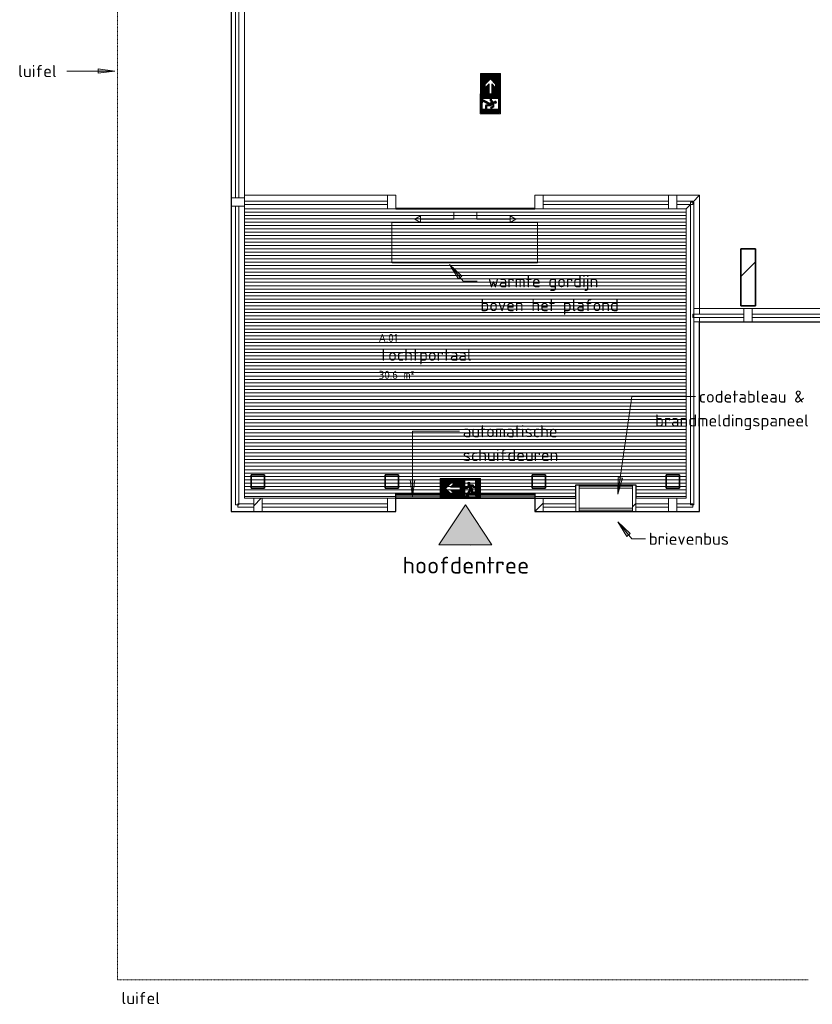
# Model space of a CAD drawing. Header units: millimetres. Extents: x 2016 to 102618, y -16590 to 68005.
# Tile 121 of 256: x 44615 to 56460, y -16590 to -1875. Entities that reach past the tile are written whole.
import ezdxf

# ---------------------------------------------------------------- set-up
doc = ezdxf.new("R2010")
doc.units = ezdxf.units.MM
doc.linetypes.add('dash 2_2', pattern=[4, 2, -2])
doc.linetypes.add('dash 6_3', pattern=[9, 6, -3])
for name, color, linetype, lineweight in [('A-ANNO-NOTE', 131, 'Continuous', 5), ('A-AREA-IDEN', 2, 'Continuous', 9), ('A-DETL', 90, 'Continuous', 18), ('A-DETL-GENF', 92, 'Continuous', 13), ('A-DOOR', 31, 'Continuous', 13), ('A-GENM', 13, 'Continuous', 13), ('A-GLAZ-CURT', 52, 'Continuous', 9), ('A-GLAZ-CWMG', 51, 'Continuous', 13), ('G-ANNO-TEXT', 231, 'Continuous', 9), ('N-PV-OG-BEBOUWING_MAATSCHAPPELIJK-G', 6, 'Continuous', 25), ('S-COLS', 52, 'Continuous', 13)]:
    doc.layers.add(name, color=color, linetype=linetype, lineweight=lineweight)
doc.styles.add('ISOCPEUR_2', font='isocpeur.ttf', dxfattribs={"height": 180})
doc.styles.add('ISOCPEUR_4', font='isocpeur.ttf', dxfattribs={"height": 120})
doc.styles.add('ISOCPEUR_5', font='isocpeur.ttf', dxfattribs={"height": 250})

# ---------------------------------------------------------------- blocks, each defined once
blk = doc.blocks.new('28_VCS_SF_houten kolom - houten kolom 200X200-4050687-00 Begane grond')
at = {"layer": 'S-COLS', "lineweight": 35}
for p, q in [((100, 100), (-100, 100)), ((-100, 100), (-100, -100)), ((100, -100), (100, 100)), ((-100, -100), (100, -100))]:
    blk.add_line(p, q, dxfattribs=at)
blk = doc.blocks.new('System Panel - 31_VCS_CP_gevel_glas-1642975-00 Begane grond')
at = {"layer": 'A-GLAZ-CURT'}
for p, q in [((937.5, 36.5), (-937.5, 36.5)), ((-937.5, 36.5), (-937.5, -13.5)), ((937.5, -13.5), (937.5, 36.5)), ((-937.5, -13.5), (937.5, -13.5))]:
    blk.add_line(p, q, dxfattribs=at)
blk = doc.blocks.new('Rectangular Mullion - 30_VCS_CWM_hout_200mm SIERWERK GEVEL-3742341-00 Begane grond')
at = {"layer": 'A-GLAZ-CWMG'}
for p, q in [((57562.5, -6190), (59437.5, -6190)), ((57562.5, -6390), (59437.5, -6390))]:
    blk.add_line(p, q, dxfattribs=at)
blk = doc.blocks.new('System Panel - 31_VCS_CP_gevel_glas-1817587-00 Begane grond')
at = {"layer": 'A-GLAZ-CURT'}
for p, q in [((381.25, 36.5), (-381.25, 36.5)), ((-381.25, 36.5), (-381.25, -13.5)), ((381.25, -13.5), (381.25, 36.5)), ((-381.25, -13.5), (381.25, -13.5))]:
    blk.add_line(p, q, dxfattribs=at)
blk = doc.blocks.new('Rectangular Mullion - 30_VCS_CWM_hout_200mm SIERWERK GEVEL-3742343-00 Begane grond')
at = {"layer": 'A-GLAZ-CWMG'}
for p, q in [((54688.5, -6190), (55437.5, -6190)), ((54688.5, -6390), (55437.5, -6390))]:
    blk.add_line(p, q, dxfattribs=at)
blk = doc.blocks.new('Rectangular Mullion - 30_VCS_CWM_hout_200mm SIERWERK GEVEL-V12-00 Begane grond')
at = {"layer": 'A-GLAZ-CWMG'}
for p, q in [((-62.5, 100), (62.5, 100)), ((-62.5, -100), (-62.5, 100)), ((62.5, 100), (62.5, -100)), ((62.5, -100), (-62.5, -100))]:
    blk.add_line(p, q, dxfattribs=at)
blk = doc.blocks.new('System Panel - 31_VCS_CP_gevel_glas-1721446-00 Begane grond')
at = {"layer": 'A-GLAZ-CURT'}
for p, q in [((2262.75, 13.5), (-2262.75, 13.5)), ((-2262.75, 13.5), (-2262.75, -36.5)), ((2262.75, -36.5), (2262.75, 13.5)), ((-2262.75, -36.5), (2262.75, -36.5))]:
    blk.add_line(p, q, dxfattribs=at)
blk = doc.blocks.new('Rectangular Mullion - 30_VCS_CWM_hout_200mm SIERWERK GEVEL-4193190-00 Begane grond')
at = {"layer": 'A-GLAZ-CWMG'}
for p, q in [((54775, -4499.5), (54675, -4599.5)), ((54775, -6276.5), (54775, -4499.5)), ((54638.5, -4636), (54575, -4699.5)), ((54575, -9025), (54575, -4699.5)), ((54775, -9225), (54775, -6326.5))]:
    blk.add_line(p, q, dxfattribs=at)
blk = doc.blocks.new('System Panel - 31_VCS_CP_gevel_glas-4226245-00 Begane grond')
at = {"layer": 'A-GLAZ-CURT'}
for p, q in [((118.75, 36.5), (-118.75, 36.5)), ((-118.75, 36.5), (-118.75, -13.5)), ((118.75, -13.5), (118.75, 36.5)), ((-118.75, -13.5), (118.75, -13.5))]:
    blk.add_line(p, q, dxfattribs=at)
blk = doc.blocks.new('Rectangular Mullion - 30_VCS_CWM_hout_200mm SIERWERK GEVEL-4193189-00 Begane grond')
at = {"layer": 'A-GLAZ-CWMG'}
for p, q in [((54437.5, -9025), (54575, -9025)), ((54437.5, -9225), (54775, -9225))]:
    blk.add_line(p, q, dxfattribs=at)
blk = doc.blocks.new('System Panel - 31_VCS_CP_gevel_glas-1721451-00 Begane grond')
at = {"layer": 'A-GLAZ-CURT'}
for p, q in [((2231.25, 36.5), (-2231.25, 36.5)), ((-2231.25, 36.5), (-2231.25, -13.5)), ((2231.25, -13.5), (2231.25, 36.5)), ((-2231.25, -13.5), (2231.25, -13.5))]:
    blk.add_line(p, q, dxfattribs=at)
blk = doc.blocks.new('Rectangular Mullion - 30_VCS_CWM_hout_200mm SIERWERK GEVEL-3742455-00 Begane grond')
at = {"layer": 'A-GLAZ-CWMG'}
for p, q in [((47775, -4662.5), (47775, -9225)), ((47975, -4662.5), (47975, -4699.5)), ((47975, -4699.5), (47975, -9025))]:
    blk.add_line(p, q, dxfattribs=at)
blk = doc.blocks.new('System Panel - 31_VCS_CP_gevel_glas-1879200-00 Begane grond')
at = {"layer": 'A-GLAZ-CURT'}
for p, q in [((1656.25, 36.5), (-1656.25, 36.5)), ((-1656.25, 36.5), (-1656.25, -13.5)), ((1656.25, -13.5), (1656.25, 36.5)), ((-1656.25, -13.5), (1656.25, -13.5))]:
    blk.add_line(p, q, dxfattribs=at)
blk = doc.blocks.new('Rectangular Mullion - 30_VCS_CWM_hout_200mm SIERWERK GEVEL-3742457-00 Begane grond')
at = {"layer": 'A-GLAZ-CWMG'}
for p, q in [((47775, -1225), (47775, -4537.5)), ((47975, -1225), (47975, -4537.5))]:
    blk.add_line(p, q, dxfattribs=at)
blk = doc.blocks.new('Rectangular Mullion - 30_VCS_CWM_hout_200mm SIERWERK GEVEL-3742366-00 Begane grond')
at = {"layer": 'A-GLAZ-CWMG', "lineweight": 5}
h = blk.add_hatch(dxfattribs=at)
h.set_pattern_fill('FP_37', color=256, style=0, pattern_type=2)
h.set_pattern_definition([(45, (4600, -47875), (-353.5534, 353.5534), [])])
h.paths.add_polyline_path([(-62.5, -100), (-62.5, 100), (62.5, 100), (62.5, -100), (0, -100)], flags=0)
at = {"layer": 'A-GLAZ-CWMG'}
for p, q in [((-62.5, 100), (62.5, 100)), ((-62.5, -100), (-62.5, 100)), ((62.5, 100), (62.5, -100)), ((62.5, -100), (-62.5, -100))]:
    blk.add_line(p, q, dxfattribs=at)
blk = doc.blocks.new('System Panel - 31_VCS_CP_gevel_glas-4226246-00 Begane grond')
at = {"layer": 'A-GLAZ-CURT'}
for p, q in [((937.5, 36.5), (-937.5, 36.5)), ((-937.5, 36.5), (-937.5, -13.5)), ((937.5, -13.5), (937.5, 36.5)), ((-937.5, -13.5), (937.5, -13.5))]:
    blk.add_line(p, q, dxfattribs=at)
blk = doc.blocks.new('Rectangular Mullion - 30_VCS_CWM_hout_200mm SIERWERK GEVEL-3742442-00 Begane grond')
at = {"layer": 'A-GLAZ-CWMG'}
for p, q in [((48237.5, -9025), (50112.5, -9025)), ((48237.5, -9225), (50112.5, -9225))]:
    blk.add_line(p, q, dxfattribs=at)
blk = doc.blocks.new('Rectangular Mullion - 30_VCS_CWM_hout_200mm SIERWERK GEVEL-4226243-00 Begane grond')
at = {"layer": 'A-GLAZ-CWMG', "lineweight": 5}
h = blk.add_hatch(dxfattribs=at)
h.set_pattern_fill('FP_38', color=256, style=0, pattern_type=2)
h.set_pattern_definition([(135, (50175, 9125), (-353.5534, -353.5534), [])])
h.paths.add_polyline_path([(-62.5, -100), (-62.5, 100), (62.5, 100), (62.5, -100)], flags=0)
at = {"layer": 'A-GLAZ-CWMG'}
for p, q in [((-62.5, 100), (62.5, 100)), ((-62.5, -100), (-62.5, 100)), ((62.5, 100), (62.5, -100)), ((62.5, -100), (-62.5, -100))]:
    blk.add_line(p, q, dxfattribs=at)
blk = doc.blocks.new('Rectangular Mullion - 30_VCS_CWM_hout_200mm SIERWERK GEVEL-V16-00 Begane grond')
at = {"layer": 'A-GLAZ-CWMG', "lineweight": 5}
h = blk.add_hatch(dxfattribs=at)
h.set_pattern_fill('FP_39', color=256, style=0, pattern_type=2)
h.set_pattern_definition([(135, (52375, 9125), (-353.5534, -353.5534), [])])
h.paths.add_polyline_path([(-62.5, -100), (-62.5, 100), (62.5, 100), (62.5, -100)], flags=0)
at = {"layer": 'A-GLAZ-CWMG'}
for p, q in [((-62.5, 100), (62.5, 100)), ((-62.5, -100), (-62.5, 100)), ((62.5, 100), (62.5, -100)), ((62.5, -100), (-62.5, -100))]:
    blk.add_line(p, q, dxfattribs=at)
blk = doc.blocks.new('System Panel - 31_VCS_CP_gevel_glas-1817387-00 Begane grond')
at = {"layer": 'A-GLAZ-CURT'}
for p, q in [((118.75, 36.5), (-118.75, 36.5)), ((-118.75, 36.5), (-118.75, -13.5)), ((118.75, -13.5), (118.75, 36.5)), ((-118.75, -13.5), (118.75, -13.5))]:
    blk.add_line(p, q, dxfattribs=at)
blk = doc.blocks.new('Rectangular Mullion - 30_VCS_CWM_hout_200mm-3742450-00 Begane grond')
at = {"layer": 'A-GLAZ-CWMG'}
for p, q in [((54437.5, -4499.5), (54775, -4499.5)), ((54675, -4599.5), (54775, -4499.5)), ((54437.5, -4699.5), (54575, -4699.5)), ((54575, -4699.5), (54638.5, -4636))]:
    blk.add_line(p, q, dxfattribs=at)
blk = doc.blocks.new('System Panel - 31_VCS_CP_gevel_glas-4203419-00 Begane grond')
at = {"layer": 'A-GLAZ-CURT'}
for p, q in [((1068.75, 36.5), (-1068.75, 36.5)), ((-1068.75, 36.5), (-1068.75, -13.5)), ((1068.75, -13.5), (1068.75, 36.5)), ((-1068.75, -13.5), (1068.75, -13.5))]:
    blk.add_line(p, q, dxfattribs=at)
blk = doc.blocks.new('Rectangular Mullion - 30_VCS_CWM_hout_200mm-4203418-00 Begane grond')
at = {"layer": 'A-GLAZ-CWMG'}
for p, q in [((47975, -4537.5), (47975, -4499.5)), ((47975, -4499.5), (50112.5, -4499.5)), ((47975, -4699.5), (47975, -4662.5)), ((47975, -4699.5), (50112.5, -4699.5))]:
    blk.add_line(p, q, dxfattribs=at)
blk = doc.blocks.new('Rectangular Mullion - 30_VCS_CWM_hout_200mm-V28-00 Begane grond')
at = {"layer": 'A-GLAZ-CWMG'}
for p, q in [((-62.5, 100), (62.5, 100)), ((-62.5, -100), (-62.5, 100)), ((62.5, 100), (62.5, -100)), ((62.5, -100), (-62.5, -100))]:
    blk.add_line(p, q, dxfattribs=at)
blk = doc.blocks.new('30_VCS_CWP_deur_dubbel - dubbele schuifdeur-2926046-00 Begane grond')
at = {"layer": 'A-DOOR', "lineweight": 18}
for p, q in [((0, 107), (-1037, 107)), ((-1037, 107), (-1037, 100)), ((-1037, 93), (0, 93)), ((1037, 107), (0, 107)), ((0, 107), (0, 100)), ((0, 100), (0, 107)), ((0, 100), (0, 93)), ((0, 93), (0, 100)), ((0, 93), (1037, 93)), ((1037, 100), (1037, 107))]:
    blk.add_line(p, q, dxfattribs=at)
at = {"layer": 'A-GENM', "lineweight": 18}
for p, q in [((-755, 257), (-668, 307)), ((-668, 307), (-668, 207)), ((755, 257), (668, 307)), ((668, 307), (668, 207)), ((-668, 207), (-755, 257)), ((-668, 257), (-172, 257)), ((-172, 257), (-172, 157)), ((172, 257), (172, 157)), ((668, 257), (172, 257)), ((668, 207), (755, 257))]:
    blk.add_line(p, q, dxfattribs=at)
blk = doc.blocks.new('Rectangular Mullion - 30_VCS_CWM_hout_200mm-V29-00 Begane grond')
at = {"layer": 'A-GLAZ-CWMG'}
for p, q in [((-62.5, 100), (62.5, 100)), ((-62.5, -100), (-62.5, 100)), ((62.5, 100), (62.5, -100)), ((62.5, -100), (-62.5, -100))]:
    blk.add_line(p, q, dxfattribs=at)
blk = doc.blocks.new('28_VCS_SF_houten kolom - houten kolom 220x850-V34-00 Begane grond')
at = {"layer": 'S-COLS', "lineweight": 5}
h = blk.add_hatch(dxfattribs=at)
h.set_pattern_fill('FP_49', color=256, style=0, pattern_type=2)
h.set_pattern_definition([(135, (-5725, -55500), (-353.5534, -353.5534), [])])
h.paths.add_polyline_path([(425, 110), (-425, 110), (-425, -110), (425, -110)], flags=0)
at = {"layer": 'S-COLS', "lineweight": 35}
for p, q in [((425, 110), (-425, 110)), ((-425, 110), (-425, -110)), ((425, -110), (425, 110)), ((-425, -110), (425, -110))]:
    blk.add_line(p, q, dxfattribs=at)
blk = doc.blocks.new('System Panel - 31_VCS_CP_gevel_glas-4226249-00 Begane grond')
at = {"layer": 'A-GLAZ-CURT'}
for p, q in [((43.75, 36.5), (-443.75, 36.5)), ((-443.75, 36.5), (-443.75, -13.5)), ((43.75, -13.5), (43.75, 36.5)), ((-443.75, -13.5), (43.75, -13.5))]:
    blk.add_line(p, q, dxfattribs=at)
blk = doc.blocks.new('Rectangular Mullion - 30_VCS_CWM_hout_200mm SIERWERK GEVEL-4192636-00 Begane grond')
at = {"layer": 'A-GLAZ-CWMG'}
for p, q in [((53825, -9025), (54312.5, -9025)), ((53825, -9225), (54312.5, -9225))]:
    blk.add_line(p, q, dxfattribs=at)
blk = doc.blocks.new('Rectangular Mullion - 30_VCS_CWM_hout_200mm SIERWERK GEVEL-V175-00 Begane grond')
at = {"layer": 'A-GLAZ-CWMG', "lineweight": 5}
h = blk.add_hatch(dxfattribs=at)
h.set_pattern_fill('FP_183', color=256, style=0, pattern_type=2)
h.set_pattern_definition([(135, (54375, 9125), (-353.5534, -353.5534), [])])
h.paths.add_polyline_path([(62.5, -100), (-62.5, -100), (-62.5, 100), (62.5, 100)], flags=0)
at = {"layer": 'A-GLAZ-CWMG'}
for p, q in [((-62.5, 100), (62.5, 100)), ((-62.5, -100), (-62.5, 100)), ((62.5, 100), (62.5, -100)), ((62.5, -100), (-62.5, -100))]:
    blk.add_line(p, q, dxfattribs=at)
blk = doc.blocks.new('System Panel - 31_VCS_CP_gevel_glas-1824435-00 Begane grond')
at = {"layer": 'A-GLAZ-CURT'}
for p, q in [((937.5, 36.5), (-937.5, 36.5)), ((-937.5, 36.5), (-937.5, -13.5)), ((937.5, -13.5), (937.5, 36.5)), ((-937.5, -13.5), (937.5, -13.5))]:
    blk.add_line(p, q, dxfattribs=at)
blk = doc.blocks.new('Rectangular Mullion - 30_VCS_CWM_hout_200mm-1824436-00 Begane grond')
at = {"layer": 'A-GLAZ-CWMG'}
for p, q in [((52437.5, -4499.5), (54312.5, -4499.5)), ((52437.5, -4699.5), (54312.5, -4699.5))]:
    blk.add_line(p, q, dxfattribs=at)
blk = doc.blocks.new('Rectangular Mullion - 30_VCS_CWM_hout_200mm-V176-00 Begane grond')
at = {"layer": 'A-GLAZ-CWMG'}
for p, q in [((-62.5, 100), (62.5, 100)), ((-62.5, -100), (-62.5, 100)), ((62.5, 100), (62.5, -100)), ((62.5, -100), (-62.5, -100))]:
    blk.add_line(p, q, dxfattribs=at)
blk = doc.blocks.new('Rectangular Mullion - 30_VCS_CWM_hout_200mm SIERWERK GEVEL-3742454-00 Begane grond')
at = {"layer": 'A-GLAZ-CWMG'}
for p, q in [((47975, -9025), (48112.5, -9025)), ((47775, -9225), (48112.5, -9225))]:
    blk.add_line(p, q, dxfattribs=at)
blk = doc.blocks.new('Rectangular Mullion - 30_VCS_CWM_hout_200mm SIERWERK GEVEL-V182-00 Begane grond')
at = {"layer": 'A-GLAZ-CWMG', "lineweight": 5}
h = blk.add_hatch(dxfattribs=at)
h.set_pattern_fill('FP_189', color=256, style=0, pattern_type=2)
h.set_pattern_definition([(135, (48175, 9125), (-353.5534, -353.5534), [])])
h.paths.add_polyline_path([(0, -100), (-62.5, -100), (-62.5, 100), (62.5, 100), (62.5, -100)], flags=0)
at = {"layer": 'A-GLAZ-CWMG'}
for p, q in [((-62.5, 100), (62.5, 100)), ((-62.5, -100), (-62.5, 100)), ((62.5, 100), (62.5, -100)), ((62.5, -100), (-62.5, -100))]:
    blk.add_line(p, q, dxfattribs=at)
blk = doc.blocks.new('System Panel - 31_VCS_CP_glas-4248953-00 Begane grond')
at = {"layer": 'A-GLAZ-CURT'}
for p, q in [((501.75, 12.5), (-501.75, 12.5)), ((-501.75, 12.5), (-501.75, -12.5)), ((501.75, -12.5), (501.75, 12.5)), ((-501.75, -12.5), (501.75, -12.5))]:
    blk.add_line(p, q, dxfattribs=at)
blk = doc.blocks.new('Rectangular Mullion - aluminium kozijn_RT62_68mm-4248951-00 Begane grond')
at = {"layer": 'A-GLAZ-CWMG'}
for p, q in [((51309, -8963), (52312.5, -8963)), ((52312.5, -8963), (52312.5, -8981.5)), ((51309, -9025), (52312.5, -9025)), ((52312.5, -9006.5), (52312.5, -9025))]:
    blk.add_line(p, q, dxfattribs=at)
blk = doc.blocks.new('Rectangular Mullion - aluminium kozijn_RT62_68mm-4248954-00 Begane grond')
at = {"layer": 'A-GLAZ-CWMG'}
for p, q in [((50237.5, -8981.5), (50237.5, -8963)), ((50237.5, -8963), (51241, -8963)), ((50237.5, -9025), (50237.5, -9006.5)), ((50237.5, -9025), (51241, -9025))]:
    blk.add_line(p, q, dxfattribs=at)
blk = doc.blocks.new('Rectangular Mullion - aluminium kozijn_RT62_68mm-4192217-00 Begane grond')
at = {"layer": 'A-GLAZ-CWMG'}
for p, q in [((-34, 31), (34, 31)), ((-34, -31), (-34, 31)), ((34, 31), (34, -31)), ((34, -31), (-34, -31))]:
    blk.add_line(p, q, dxfattribs=at)
blk = doc.blocks.new('System Panel - 31_VCS_CP_gevel_glas-4226250-00 Begane grond')
at = {"layer": 'A-GLAZ-CURT'}
for p, q in [((443.75, 36.5), (-43.75, 36.5)), ((-43.75, 36.5), (-43.75, -13.5)), ((443.75, -13.5), (443.75, 36.5)), ((-43.75, -13.5), (443.75, -13.5))]:
    blk.add_line(p, q, dxfattribs=at)
blk = doc.blocks.new('Rectangular Mullion - 30_VCS_CWM_hout_200mm SIERWERK GEVEL-4192637-00 Begane grond')
at = {"layer": 'A-GLAZ-CWMG'}
for p, q in [((52437.5, -9025), (52925, -9025)), ((52437.5, -9225), (52925, -9225))]:
    blk.add_line(p, q, dxfattribs=at)
blk = doc.blocks.new('Brievenbus_paneel_code - Brievenbus_paneel_code-4192658-00 Begane grond')
at = {"layer": 'A-GENM', "lineweight": 5}
h = blk.add_hatch(dxfattribs=at)
h.set_pattern_fill('FP_31', color=256, style=0, pattern_type=2)
h.set_pattern_definition([(45, (0, 0), (-353.5534, 353.5534), [])])
h.paths.add_polyline_path([(53825, -9225), (53825, -8825), (53775, -8825), (53775, -9225)], flags=0)
h.paths.add_polyline_path([(52975, -9225), (52975, -8825), (52925, -8825), (52925, -9225)], flags=0)
at = {"layer": 'A-GENM', "lineweight": 18}
for p, q in [((52975, -8825), (52925, -8825)), ((52925, -8825), (52925, -9025)), ((52975, -9225), (52975, -8825)), ((53825, -8825), (53775, -8825)), ((53775, -8825), (53775, -9225)), ((53825, -9025), (53825, -8825)), ((52925, -9025), (52925, -9225)), ((53825, -9225), (53825, -9025)), ((52925, -9225), (52975, -9225)), ((53775, -9225), (53825, -9225))]:
    blk.add_line(p, q, dxfattribs=at)
at = {"layer": 'A-GENM'}
for p, q in [((52975, -8825), (53775, -8825)), ((52975, -8845), (53775, -8845)), ((52975, -8845), (52975, -8875)), ((53775, -8875), (52975, -8875)), ((53775, -8845), (53775, -8875)), ((52975, -9175), (53775, -9175)), ((52975, -9175), (52975, -9205)), ((53775, -9205), (52975, -9205)), ((53775, -9225), (52975, -9225)), ((53775, -9175), (53775, -9205))]:
    blk.add_line(p, q, dxfattribs=at)
blk = doc.blocks.new('NLRS_00_NEN-EN ISO 7010_E001 - vluchtweg links-4415713-00 Begane grond')
at = {"layer": 'A-ANNO-NOTE', "lineweight": 9}
for p, q in [((-3, 0), (-3, -3.01)), ((3, 0), (-3, 0)), ((-2.88, -0.12), (2.88, -0.12)), ((-2.88, -2.9), (-2.88, -0.12)), ((-2.84, -0.12), (-2.84, -2.9)), ((-2.79, -0.12), (-2.79, -2.9)), ((-2.74, -0.12), (-2.74, -2.9)), ((-2.69, -0.12), (-2.69, -2.9)), ((-2.64, -0.12), (-2.64, -2.9)), ((-2.6, -0.12), (-2.6, -2.9)), ((-2.55, -0.12), (-2.55, -2.9)), ((-2.5, -0.12), (-2.5, -2.9)), ((-2.45, -0.12), (-2.45, -2.9)), ((-2.41, -0.12), (-2.41, -2.9)), ((-2.36, -0.12), (-2.36, -2.9)), ((-2.31, -0.12), (-2.31, -2.9)), ((-2.26, -0.12), (-2.26, -2.9)), ((-2.22, -0.12), (-2.22, -2.9)), ((-1.43, -0.72), (-2.22, -1.51)), ((-2.17, -0.12), (-2.17, -1.46)), ((-2.12, -0.12), (-2.12, -1.41)), ((-2.07, -0.12), (-2.07, -1.36)), ((-2.03, -0.12), (-2.03, -1.32)), ((-1.98, -0.12), (-1.98, -1.27)), ((-1.93, -0.12), (-1.93, -1.22)), ((-1.88, -0.12), (-1.88, -1.17)), ((-1.83, -0.12), (-1.83, -1.13)), ((-1.79, -0.12), (-1.79, -1.08)), ((-1.74, -0.12), (-1.74, -1.03)), ((-1.69, -0.12), (-1.69, -0.98)), ((-1.64, -0.12), (-1.64, -0.93)), ((-1.6, -0.12), (-1.6, -0.89)), ((-1.55, -0.12), (-1.55, -0.84)), ((-1.5, -0.12), (-1.5, -0.79)), ((-0.88, -0.72), (-1.46, -1.31)), ((0, -1.31), (-1.46, -1.31)), ((-1.45, -0.12), (-1.45, -0.74)), ((-0.88, -0.72), (-1.43, -0.72)), ((-1.17, -1.05), (-1.43, -1.31)), ((-1.41, -0.12), (-1.41, -0.72)), ((-1.17, -1.1), (-1.38, -1.31)), ((-1.36, -0.12), (-1.36, -0.72)), ((-1.17, -1.15), (-1.33, -1.31)), ((-1.31, -0.12), (-1.31, -0.72)), ((-1.17, -1.19), (-1.29, -1.31)), ((-1.26, -0.12), (-1.26, -0.72)), ((-1.12, -1.2), (-1.24, -1.31)), ((-1.22, -0.12), (-1.22, -0.72)), ((-1.17, -0.12), (-1.17, -0.72)), ((-1.17, -1.02), (-1.17, -1.24)), ((-1.12, -0.12), (-1.12, -0.72)), ((-1.12, -0.97), (-1.12, -1.31)), ((-1.07, -0.12), (-1.07, -0.72)), ((-1.07, -0.92), (-1.07, -1.31)), ((-1.02, -0.12), (-1.02, -0.72)), ((-1.02, -0.87), (-1.02, -1.31)), ((-0.98, -0.12), (-0.98, -0.72)), ((-0.98, -0.83), (-0.98, -1.31)), ((-0.93, -0.12), (-0.93, -0.72)), ((-0.93, -0.78), (-0.93, -1.31)), ((-0.88, -0.12), (-0.88, -0.72)), ((-0.88, -0.72), (-0.88, -1.31)), ((-0.83, -0.12), (-0.83, -1.31)), ((-0.79, -0.12), (-0.79, -1.31)), ((-0.74, -0.12), (-0.74, -1.31)), ((-0.69, -0.12), (-0.69, -1.31)), ((-0.64, -0.12), (-0.64, -1.31)), ((-0.6, -0.12), (-0.6, -1.31)), ((-0.55, -0.12), (-0.55, -1.31)), ((-0.5, -0.12), (-0.5, -1.31)), ((-0.45, -0.12), (-0.45, -1.31)), ((-0.41, -0.12), (-0.41, -1.31)), ((-0.36, -0.12), (-0.36, -1.31)), ((-0.31, -0.12), (-0.31, -1.31)), ((-0.26, -0.12), (-0.26, -1.31)), ((-0.21, -0.12), (-0.21, -1.31)), ((-0.17, -0.12), (-0.17, -1.31)), ((-0.12, -0.12), (-0.12, -1.31)), ((-0.07, -0.12), (-0.07, -1.31)), ((-0.02, -0.12), (-0.02, -1.31)), ((0, -1.7), (0, -1.31)), ((0.02, -0.12), (0.02, -2.9)), ((0.07, -0.12), (0.07, -2.9)), ((0.12, -0.12), (0.12, -2.9)), ((0.17, -0.12), (0.17, -2.9)), ((0.21, -0.12), (0.21, -2.9)), ((0.26, -0.12), (0.26, -2.9)), ((0.31, -0.12), (0.31, -2.9)), ((0.36, -0.12), (0.36, -2.9)), ((0.41, -0.12), (0.41, -2.9)), ((0.45, -0.12), (0.45, -2.9)), ((0.5, -0.12), (0.5, -2.9)), ((0.55, -0.12), (0.55, -2.9)), ((0.6, -0.12), (0.6, -2.9)), ((0.64, -0.12), (0.64, -2.9)), ((0.69, -0.12), (0.69, -2.9)), ((0.7, -0.28), (2.3, -0.28)), ((0.7, -1.36), (0.7, -0.28)), ((0.94, -1.36), (0.7, -1.36)), ((0.74, -0.12), (0.74, -0.28)), ((0.74, -1.36), (0.74, -1.53)), ((0.79, -0.12), (0.79, -0.28)), ((0.79, -1.36), (0.79, -1.53)), ((0.83, -0.12), (0.83, -0.28)), ((0.83, -1.36), (0.83, -1.53)), ((0.88, -0.12), (0.88, -0.28)), ((0.88, -1.36), (0.88, -1.53)), ((0.93, -0.12), (0.93, -0.28)), ((0.93, -1.36), (0.93, -1.53)), ((1.29, -0.98), (0.94, -1.36)), ((0.98, -0.12), (0.98, -0.28)), ((0.98, -1.31), (0.98, -1.53)), ((1.02, -0.12), (1.02, -0.28)), ((1.02, -1.26), (1.02, -1.53)), ((1.02, -1.53), (1.25, -1.3)), ((1.07, -0.12), (1.07, -0.28)), ((1.07, -1.21), (1.07, -1.48)), ((1.12, -0.12), (1.12, -0.28)), ((1.12, -0.67), (1.12, -0.85)), ((1.12, -1.16), (1.12, -1.43)), ((1.17, -0.12), (1.17, -0.28)), ((1.17, -0.62), (1.17, -0.91)), ((1.17, -1.11), (1.17, -1.39)), ((1.22, -0.12), (1.22, -0.28)), ((1.22, -0.59), (1.22, -0.93)), ((1.22, -1.06), (1.22, -1.34)), ((1.25, -1.3), (1.41, -1.65)), ((1.26, -0.12), (1.26, -0.28)), ((1.26, -0.58), (1.26, -0.94)), ((1.26, -1.01), (1.26, -1.33)), ((1.26, -1.01), (1.26, -1.33)), ((1.31, -0.12), (1.31, -0.28)), ((1.31, -0.59), (1.31, -0.94)), ((1.31, -0.98), (1.31, -1.44)), ((1.95, -0.98), (1.31, -0.98)), ((1.36, -0.12), (1.36, -0.28)), ((1.36, -0.6), (1.36, -0.92)), ((1.36, -0.98), (1.36, -1.54)), ((1.41, -0.12), (1.41, -0.28)), ((1.41, -0.64), (1.41, -0.89)), ((1.41, -0.98), (1.41, -2.13)), ((1.45, -0.12), (1.45, -0.28)), ((1.45, -0.98), (1.45, -2.04)), ((1.5, -0.12), (1.5, -0.28)), ((1.5, -0.98), (1.5, -1.94)), ((1.55, -0.12), (1.55, -0.28)), ((1.55, -0.98), (1.55, -1.85)), ((1.6, -0.12), (1.6, -0.28)), ((1.6, -0.98), (1.6, -1.76)), ((1.63, -1.15), (1.85, -1.15)), ((1.82, -1.52), (1.63, -1.15)), ((1.64, -0.12), (1.64, -0.28)), ((1.64, -0.98), (1.64, -1.15)), ((1.64, -1.18), (1.64, -2.04)), ((1.69, -0.12), (1.69, -0.28)), ((1.69, -0.98), (1.69, -1.15)), ((1.69, -1.27), (1.69, -2.19)), ((1.74, -0.12), (1.74, -0.28)), ((1.74, -0.98), (1.74, -1.15)), ((1.74, -1.37), (1.74, -2.22)), ((1.79, -0.12), (1.79, -0.28)), ((1.79, -0.98), (1.79, -1.15)), ((1.79, -1.46), (1.79, -2.22)), ((1.83, -0.12), (1.83, -0.28)), ((1.83, -0.98), (1.83, -1.15)), ((1.85, -1.15), (2.04, -1.49)), ((1.88, -0.12), (1.88, -0.28)), ((1.88, -0.98), (1.88, -1.21)), ((1.93, -0.12), (1.93, -0.28)), ((1.93, -0.98), (1.93, -1.29)), ((2.2, -1.41), (1.95, -0.98)), ((1.98, -0.12), (1.98, -0.28)), ((1.98, -1.03), (1.98, -1.37)), ((2.03, -0.12), (2.03, -0.28)), ((2.03, -1.11), (2.03, -1.45)), ((2.03, -1.31), (2.11, -1.45)), ((2.04, -1.49), (2.2, -1.41)), ((2.07, -0.12), (2.07, -0.28)), ((2.07, -1.2), (2.07, -1.39)), ((2.07, -1.29), (2.15, -1.43)), ((2.12, -0.12), (2.12, -0.28)), ((2.17, -0.12), (2.17, -0.28)), ((2.22, -0.12), (2.22, -0.28)), ((2.26, -0.12), (2.26, -0.28)), ((2.3, -0.28), (2.3, -2.03)), ((2.31, -0.12), (2.31, -2.58)), ((2.36, -0.12), (2.36, -2.63)), ((2.41, -0.12), (2.41, -2.67)), ((2.45, -0.12), (2.45, -2.72)), ((2.5, -0.12), (2.5, -2.9)), ((2.55, -0.12), (2.55, -2.9)), ((2.6, -0.12), (2.6, -2.9)), ((2.64, -0.12), (2.64, -2.9)), ((2.69, -0.12), (2.69, -2.9)), ((2.74, -0.12), (2.74, -2.9)), ((2.79, -0.12), (2.79, -2.9)), ((2.84, -0.12), (2.84, -2.9)), ((2.88, -0.12), (2.88, -2.9)), ((3, -3.01), (3, 0)), ((2.88, -2.9), (-2.88, -2.9)), ((-1.43, -2.29), (-2.22, -1.51)), ((-2.17, -1.56), (-2.17, -2.9)), ((-2.12, -1.6), (-2.12, -2.9)), ((-2.07, -1.65), (-2.07, -2.9)), ((-2.03, -1.7), (-2.03, -2.9)), ((-1.98, -1.75), (-1.98, -2.9)), ((-1.93, -1.79), (-1.93, -2.9)), ((-1.88, -1.84), (-1.88, -2.9)), ((-1.83, -1.89), (-1.83, -2.9)), ((-1.79, -1.94), (-1.79, -2.9)), ((-1.74, -1.98), (-1.74, -2.9)), ((-1.69, -2.03), (-1.69, -2.9)), ((-1.64, -2.08), (-1.64, -2.9)), ((-1.6, -2.13), (-1.6, -2.9)), ((-1.55, -2.18), (-1.55, -2.9)), ((-1.5, -2.22), (-1.5, -2.9)), ((-0.88, -2.29), (-1.46, -1.7)), ((0, -1.7), (-1.46, -1.7)), ((-1.45, -2.27), (-1.45, -2.9)), ((-0.88, -2.29), (-1.43, -2.29)), ((-1.17, -1.95), (-1.42, -1.7)), ((-1.41, -2.29), (-1.41, -2.9)), ((-1.17, -1.91), (-1.37, -1.7)), ((-1.36, -2.29), (-1.36, -2.9)), ((-1.17, -1.86), (-1.33, -1.7)), ((-1.31, -2.29), (-1.31, -2.9)), ((-1.17, -1.81), (-1.28, -1.7)), ((-1.26, -2.29), (-1.26, -2.9)), ((-1.12, -1.81), (-1.23, -1.7)), ((-1.22, -2.29), (-1.22, -2.9)), ((-1.17, -1.7), (-1.17, -2)), ((-1.17, -2.29), (-1.17, -2.9)), ((-1.12, -1.7), (-1.12, -2.05)), ((-1.12, -2.29), (-1.12, -2.9)), ((-1.07, -1.7), (-1.07, -2.09)), ((-1.07, -2.29), (-1.07, -2.9)), ((-1.02, -1.7), (-1.02, -2.14)), ((-1.02, -2.29), (-1.02, -2.9)), ((-0.98, -1.7), (-0.98, -2.19)), ((-0.98, -2.29), (-0.98, -2.9)), ((-0.93, -1.7), (-0.93, -2.24)), ((-0.93, -2.29), (-0.93, -2.9)), ((-0.88, -1.7), (-0.88, -2.28)), ((-0.88, -2.29), (-0.88, -2.9)), ((-0.83, -1.7), (-0.83, -2.9)), ((-0.79, -1.7), (-0.79, -2.9)), ((-0.74, -1.7), (-0.74, -2.9)), ((-0.69, -1.7), (-0.69, -2.9)), ((-0.64, -1.7), (-0.64, -2.9)), ((-0.6, -1.7), (-0.6, -2.9)), ((-0.55, -1.7), (-0.55, -2.9)), ((-0.5, -1.7), (-0.5, -2.9)), ((-0.45, -1.7), (-0.45, -2.9)), ((-0.41, -1.7), (-0.41, -2.9)), ((-0.36, -1.7), (-0.36, -2.9)), ((-0.31, -1.7), (-0.31, -2.9)), ((-0.26, -1.7), (-0.26, -2.9)), ((-0.21, -1.7), (-0.21, -2.9)), ((-0.17, -1.7), (-0.17, -2.9)), ((-0.12, -1.7), (-0.12, -2.9)), ((-0.07, -1.7), (-0.07, -2.9)), ((-0.02, -1.7), (-0.02, -2.9)), ((0.86, -2.74), (0.69, -2.56)), ((0.7, -1.53), (1.02, -1.53)), ((0.7, -2.57), (0.7, -1.53)), ((0.74, -2.61), (0.74, -2.9)), ((0.79, -2.66), (0.79, -2.9)), ((0.83, -2.71), (0.83, -2.9)), ((0.88, -2.74), (0.88, -2.9)), ((1.07, -2.74), (0.88, -2.74)), ((1.41, -1.59), (0.9, -2.57)), ((0.9, -2.57), (1.07, -2.74)), ((0.9, -2.57), (1.18, -2.57)), ((0.93, -2.74), (0.93, -2.9)), ((0.98, -2.43), (0.98, -2.64)), ((0.98, -2.74), (0.98, -2.9)), ((1.02, -2.33), (1.02, -2.69)), ((1.02, -2.74), (1.02, -2.9)), ((1.07, -2.24), (1.07, -2.9)), ((1.12, -2.15), (1.12, -2.9)), ((1.17, -2.05), (1.17, -2.9)), ((1.18, -2.57), (1.6, -1.76)), ((1.18, -2.57), (1.35, -2.74)), ((1.22, -1.96), (1.22, -2.5)), ((1.22, -2.6), (1.22, -2.9)), ((1.26, -1.87), (1.26, -2.41)), ((1.26, -2.65), (1.26, -2.9)), ((1.31, -1.77), (1.31, -2.32)), ((1.31, -2.7), (1.31, -2.9)), ((1.36, -1.68), (1.36, -2.22)), ((1.36, -2.74), (1.36, -2.9)), ((2.45, -2.74), (1.36, -2.74)), ((1.41, -2.74), (1.41, -2.9)), ((1.45, -2.74), (1.45, -2.9)), ((1.5, -2.74), (1.5, -2.9)), ((1.55, -2.74), (1.55, -2.9)), ((1.6, -1.75), (1.66, -2.12)), ((1.6, -2.74), (1.6, -2.9)), ((1.64, -2.74), (1.64, -2.9)), ((1.69, -2.74), (1.69, -2.9)), ((1.74, -2.74), (1.74, -2.9)), ((1.79, -2.22), (2.5, -2.22)), ((1.79, -2.74), (1.79, -2.9)), ((1.85, -2.03), (1.82, -1.52)), ((1.83, -1.77), (1.83, -2.22)), ((1.83, -2.74), (1.83, -2.9)), ((2.3, -2.03), (1.85, -2.03)), ((1.88, -2.03), (1.88, -2.22)), ((1.88, -2.74), (1.88, -2.9)), ((1.93, -2.03), (1.93, -2.22)), ((1.93, -2.74), (1.93, -2.9)), ((1.98, -2.03), (1.98, -2.22)), ((1.98, -2.74), (1.98, -2.9)), ((2.03, -2.03), (2.03, -2.22)), ((2.03, -2.74), (2.03, -2.9)), ((2.07, -2.03), (2.07, -2.22)), ((2.07, -2.74), (2.07, -2.9)), ((2.12, -2.03), (2.12, -2.22)), ((2.12, -2.74), (2.12, -2.9)), ((2.17, -2.03), (2.17, -2.22)), ((2.17, -2.74), (2.17, -2.9)), ((2.22, -2.03), (2.22, -2.22)), ((2.22, -2.74), (2.22, -2.9)), ((2.26, -2.03), (2.26, -2.22)), ((2.26, -2.74), (2.26, -2.9)), ((2.3, -2.57), (2.3, -2.22)), ((2.3, -2.57), (2.47, -2.74)), ((2.5, -2.22), (2.31, -2.04)), ((2.31, -2.74), (2.31, -2.9)), ((2.36, -2.74), (2.36, -2.9)), ((2.41, -2.74), (2.41, -2.9)), ((2.45, -2.74), (2.45, -2.9)), ((-3, -3.01), (3, -3.01))]:
    blk.add_line(p, q, dxfattribs=at)
blk.add_circle((1.28, -0.76), 0.18, dxfattribs=at)
blk.add_arc((1.78, -2.1), 0.128, 189, 270, dxfattribs=at)

msp = doc.modelspace()

# ---------------------------------------------------------------- hatches: boundary and pattern name
at = {"layer": 'A-DETL-GENF', "lineweight": 5}
h = msp.add_hatch(dxfattribs=at)
h.set_pattern_fill('FP_435', color=253, style=0, pattern_type=2)
h.set_pattern_definition([(0, (0, 0), (0, 50), [])])
h.paths.add_polyline_path([(47975, -9025), (50237.5, -9025), (50237.5, -8963), (52312.5, -8963), (52312.5, -9025), (52925, -9025), (52925, -8825), (53825, -8825), (53825, -9025), (54575, -9025), (54575, -4699.5), (47975, -4699.5), (47975, -9002.4)], flags=0)
at = {"layer": 'A-DETL-GENF'}
for points in [[(51345.1, -9721.5), (51672, -9721.5), (51275, -9125), (50878, -9721.5), (51330.8, -9721.5)], [(51348.9, -9727.2), (51352.6, -9721.5), (51345.1, -9721.5)]]:
    msp.add_hatch(color=7, dxfattribs=at).paths.add_polyline_path(points, flags=0)
at = {"layer": 'G-ANNO-TEXT'}
for points in [[(46037.5, -2642.3), (45787.5, -2609.3), (45787.5, -2675.2)], [(51039.2, -5533), (51171.8, -5747.5), (51222.8, -5705.9)], [(50485, -9003.8), (50518, -8753.8), (50452.1, -8753.8)], [(53556.1, -8968.3), (53623.5, -8725.3), (53558.3, -8716.1)], [(53556.1, -9381.7), (53688.7, -9596.2), (53739.7, -9554.6)]]:
    msp.add_hatch(color=10, dxfattribs=at).paths.add_polyline_path(points, flags=0)

# ---------------------------------------------------------------- linework, layer by layer
at = {"layer": 'A-DETL', "linetype": 'dash 2_2', "lineweight": 13}
for p, q in [((46075, 3600), (46075, -16225)), ((46075, -16225), (56400, -16225))]:
    msp.add_line(p, q, dxfattribs=at)
at = {"layer": 'A-DETL', "lineweight": 13}
for p, q in [((54575, -4699.5), (47975, -4699.5)), ((47975, -4699.5), (47975, -9025)), ((54575, -9025), (54575, -4699.5)), ((47975, -9025), (50237.5, -9025)), ((53825, -9025), (54575, -9025)), ((51275, -9125), (50878, -9721.5)), ((51672, -9721.5), (51275, -9125)), ((50878, -9721.5), (51672, -9721.5)), ((51345.1, -9721.5), (51348.9, -9727.2)), ((51348.9, -9727.2), (51352.6, -9721.5))]:
    msp.add_line(p, q, dxfattribs=at)
at = {"layer": 'A-DETL', "linetype": 'dash 6_3', "lineweight": 13}
for p, q in [((50175.6, -4907), (52355.6, -4907)), ((50175.6, -5507), (50175.6, -4907)), ((52355.6, -4907), (52355.6, -5507)), ((52355.6, -5507), (50175.6, -5507))]:
    msp.add_line(p, q, dxfattribs=at)
at = {"layer": 'A-DETL', "lineweight": 25}
for p, q in [((52925, -9025), (52925, -8825)), ((52925, -8825), (53825, -8825)), ((53825, -8825), (53825, -9025)), ((50237.5, -9025), (50237.5, -8963)), ((50237.5, -8963), (52312.5, -8963)), ((52312.5, -8963), (52312.5, -9025)), ((52312.5, -9025), (52925, -9025))]:
    msp.add_line(p, q, dxfattribs=at)
at = {"layer": 'G-ANNO-TEXT', "color": 10}
for p, q in [((45370.6, -2642.3), (45317.3, -2642.3)), ((46037.5, -2642.3), (45370.6, -2642.3)), ((46037.5, -2642.3), (45787.5, -2609.3)), ((45787.5, -2609.3), (45787.5, -2675.2)), ((45787.5, -2675.2), (46037.5, -2642.3)), ((51039.2, -5533), (51171.8, -5747.5)), ((51222.8, -5705.9), (51039.2, -5533)), ((51039.2, -5533), (51244.4, -5784.4)), ((51171.8, -5747.5), (51222.8, -5705.9)), ((51244.4, -5784.4), (51449.6, -5784.4)), ((53556.1, -8968.3), (53761.3, -7507.2)), ((53761.3, -7507.2), (53966.5, -7507.2)), ((53966.5, -7507.2), (54714, -7507.2)), ((50485, -8024.6), (51187.1, -8024.6)), ((50485, -9003.8), (50485, -8024.6)), ((50518, -8753.8), (50452.1, -8753.8)), ((50452.1, -8753.8), (50485, -9003.8)), ((50485, -9003.8), (50518, -8753.8)), ((53558.3, -8716.1), (53556.1, -8968.3)), ((53556.1, -8968.3), (53623.5, -8725.3)), ((53623.5, -8725.3), (53558.3, -8716.1)), ((53556.1, -9381.7), (53688.7, -9596.2)), ((53739.7, -9554.6), (53556.1, -9381.7)), ((53556.1, -9381.7), (53761.3, -9633.1)), ((53688.7, -9596.2), (53739.7, -9554.6)), ((53761.3, -9633.1), (53966.5, -9633.1))]:
    msp.add_line(p, q, dxfattribs=at)
at = {"layer": 'N-PV-OG-BEBOUWING_MAATSCHAPPELIJK-G'}
msp.add_lwpolyline([(47775, 1785), (47775, -9225), (50237.5, -9225), (50237.5, -9025), (52312.5, -9025), (52312.5, -9225), (54775, -9225), (54775, -6390), (74885, -6390)], dxfattribs=at)

# ---------------------------------------------------------------- block references
at = {"layer": 'A-ANNO-NOTE', "lineweight": 9, "xscale": 100, "yscale": 100, "zscale": 100, "rotation": 269.9612865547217}
msp.add_blockref('NLRS_00_NEN-EN ISO 7010_E001 - vluchtweg links-4415713-00 Begane grond', (51800, -2981.1), dxfattribs=at)
at = {"layer": 'A-ANNO-NOTE', "lineweight": 9, "xscale": 100, "yscale": 100, "zscale": 100}
msp.add_blockref('NLRS_00_NEN-EN ISO 7010_E001 - vluchtweg links-4415713-00 Begane grond', (51199.3, -8730.1), dxfattribs=at)
at = {"layer": 'A-DOOR', "rotation": 180}
msp.add_blockref('30_VCS_CWP_deur_dubbel - dubbele schuifdeur-2926046-00 Begane grond', (51275, -4599.5), dxfattribs=at)
at = {"layer": 'A-GENM'}
msp.add_blockref('Brievenbus_paneel_code - Brievenbus_paneel_code-4192658-00 Begane grond', (0, 0), dxfattribs=at)
at = {"layer": 'A-GLAZ-CURT'}
for name, p, rotation in [('System Panel - 31_VCS_CP_gevel_glas-1879200-00 Begane grond', (47875, -2881.3), 89.9999999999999), ('System Panel - 31_VCS_CP_gevel_glas-1721451-00 Begane grond', (47875, -6893.8), 89.9999999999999), ('System Panel - 31_VCS_CP_gevel_glas-4203419-00 Begane grond', (49043.7, -4599.5), 180), ('System Panel - 31_VCS_CP_gevel_glas-1824435-00 Begane grond', (53375, -4599.5), 180), ('System Panel - 31_VCS_CP_gevel_glas-1817387-00 Begane grond', (54556.2, -4599.5), 180), ('System Panel - 31_VCS_CP_gevel_glas-1721446-00 Begane grond', (54675, -6862.3), 270), ('System Panel - 31_VCS_CP_gevel_glas-1817587-00 Begane grond', (55056.3, -6290), 180), ('System Panel - 31_VCS_CP_gevel_glas-1642975-00 Begane grond', (56500, -6290), 180), ('System Panel - 31_VCS_CP_gevel_glas-4226245-00 Begane grond', (47993.7, -9125), 180), ('System Panel - 31_VCS_CP_gevel_glas-4226246-00 Begane grond', (49175, -9125), 180), ('System Panel - 31_VCS_CP_glas-4248953-00 Begane grond', (50739.2, -8994), 180), ('System Panel - 31_VCS_CP_glas-4248953-00 Begane grond', (51810.7, -8994), 180), ('System Panel - 31_VCS_CP_gevel_glas-4226250-00 Begane grond', (52881.2, -9125), 180), ('System Panel - 31_VCS_CP_gevel_glas-4226249-00 Begane grond', (53868.7, -9125), 180), ('System Panel - 31_VCS_CP_gevel_glas-4226245-00 Begane grond', (54556.2, -9125), 180)]:
    msp.add_blockref(name, p, dxfattribs=dict(at, rotation=rotation))
at = {"layer": 'A-GLAZ-CWMG'}
for name, p in [('Rectangular Mullion - 30_VCS_CWM_hout_200mm SIERWERK GEVEL-3742457-00 Begane grond', (0, 0)), ('Rectangular Mullion - 30_VCS_CWM_hout_200mm-4203418-00 Begane grond', (0, 0)), ('Rectangular Mullion - 30_VCS_CWM_hout_200mm-1824436-00 Begane grond', (0, 0)), ('Rectangular Mullion - 30_VCS_CWM_hout_200mm-3742450-00 Begane grond', (0, 0)), ('Rectangular Mullion - 30_VCS_CWM_hout_200mm SIERWERK GEVEL-4193190-00 Begane grond', (0, 0)), ('Rectangular Mullion - 30_VCS_CWM_hout_200mm SIERWERK GEVEL-3742455-00 Begane grond', (0, 0)), ('Rectangular Mullion - 30_VCS_CWM_hout_200mm SIERWERK GEVEL-3742343-00 Begane grond', (0, 0)), ('Rectangular Mullion - 30_VCS_CWM_hout_200mm SIERWERK GEVEL-3742341-00 Begane grond', (-2000, 0)), ('Rectangular Mullion - aluminium kozijn_RT62_68mm-4248954-00 Begane grond', (0, 0)), ('Rectangular Mullion - aluminium kozijn_RT62_68mm-4248951-00 Begane grond', (0, 0)), ('Rectangular Mullion - 30_VCS_CWM_hout_200mm SIERWERK GEVEL-3742454-00 Begane grond', (0, 0)), ('Rectangular Mullion - 30_VCS_CWM_hout_200mm SIERWERK GEVEL-3742442-00 Begane grond', (0, 0)), ('Rectangular Mullion - 30_VCS_CWM_hout_200mm SIERWERK GEVEL-4192637-00 Begane grond', (0, 0)), ('Rectangular Mullion - 30_VCS_CWM_hout_200mm SIERWERK GEVEL-4192636-00 Begane grond', (0, 0)), ('Rectangular Mullion - 30_VCS_CWM_hout_200mm SIERWERK GEVEL-4193189-00 Begane grond', (0, 0))]:
    msp.add_blockref(name, p, dxfattribs=at)
at = {"layer": 'A-GLAZ-CWMG', "extrusion": (0, 0, -1), "rotation": 90.00000000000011}
msp.add_blockref('Rectangular Mullion - 30_VCS_CWM_hout_200mm SIERWERK GEVEL-3742366-00 Begane grond', (-47875, -4600), dxfattribs=at)
at = {"layer": 'A-GLAZ-CWMG', "extrusion": (0, 0, -1)}
for name, p in [('Rectangular Mullion - 30_VCS_CWM_hout_200mm-V28-00 Begane grond', (-50175, -4599.5)), ('Rectangular Mullion - 30_VCS_CWM_hout_200mm-V29-00 Begane grond', (-52375, -4599.5)), ('Rectangular Mullion - 30_VCS_CWM_hout_200mm-V176-00 Begane grond', (-54375, -4599.5)), ('Rectangular Mullion - 30_VCS_CWM_hout_200mm SIERWERK GEVEL-V12-00 Begane grond', (-55500, -6290)), ('Rectangular Mullion - aluminium kozijn_RT62_68mm-4192217-00 Begane grond', (-51275, -8994)), ('Rectangular Mullion - 30_VCS_CWM_hout_200mm SIERWERK GEVEL-V182-00 Begane grond', (-48175, -9125)), ('Rectangular Mullion - 30_VCS_CWM_hout_200mm SIERWERK GEVEL-4226243-00 Begane grond', (-50175, -9125)), ('Rectangular Mullion - 30_VCS_CWM_hout_200mm SIERWERK GEVEL-V16-00 Begane grond', (-52375, -9125)), ('Rectangular Mullion - 30_VCS_CWM_hout_200mm SIERWERK GEVEL-V175-00 Begane grond', (-54375, -9125))]:
    msp.add_blockref(name, p, dxfattribs=at)
at = {"layer": 'S-COLS', "rotation": 269.9999999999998}
for name, p in [('28_VCS_SF_houten kolom - houten kolom 220x850-V34-00 Begane grond', (55500, -5725)), ('28_VCS_SF_houten kolom - houten kolom 200X200-4050687-00 Begane grond', (48175, -8775)), ('28_VCS_SF_houten kolom - houten kolom 200X200-4050687-00 Begane grond', (50175, -8775)), ('28_VCS_SF_houten kolom - houten kolom 200X200-4050687-00 Begane grond', (52375, -8775)), ('28_VCS_SF_houten kolom - houten kolom 200X200-4050687-00 Begane grond', (54375, -8775))]:
    msp.add_blockref(name, p, dxfattribs=at)

# ---------------------------------------------------------------- texts
at = {"layer": 'A-AREA-IDEN', "attachment_point": 1}
for s, insert, char_height, width, style in [('A.01', (49979.6, -6570.7), 120, 360.759, 'ISOCPEUR_4'), ('Tochtportaal', (49979.6, -6792.1), 180, 1723.628, 'ISOCPEUR_2'), ('30.6 m²', (49979.6, -7122.4), 120, 673.417, 'ISOCPEUR_4')]:
    msp.add_mtext(s, dxfattribs=dict(at, insert=insert, char_height=char_height, width=width, style=style))
at = {"layer": 'G-ANNO-TEXT', "color": 7, "attachment_point": 1}
for s, insert, char_height, width, style in [('luifel ', (44592.6, -2552.3), 180, 817.721, 'ISOCPEUR_2'), (' warmte gordijn', (51499.6, -5694.4), 180, 2124.472, 'ISOCPEUR_2'), ('boven het plafond ', (51499.6, -6051.6), 180, 2597.468, 'ISOCPEUR_2'), ('codetableau & ', (54764.4, -7417.2), 180, 1916.033, 'ISOCPEUR_2'), ('brandmeldingspaneel', (54109.6, -7774.4), 180, 2709.704, 'ISOCPEUR_2'), ('automatische ', (51237.1, -7934.6), 180, 1843.881, 'ISOCPEUR_2'), ('schuifdeuren ', (51237.1, -8291.7), 180, 1827.848, 'ISOCPEUR_2'), ('brievenbus', (54016.5, -9543.1), 180, 1418.987, 'ISOCPEUR_2'), ('hoofdentree', (50337.6, -9902.4), 250, 2284.809, 'ISOCPEUR_5'), ('luifel', (46137, -16407.1), 180, 681.434, 'ISOCPEUR_2')]:
    msp.add_mtext(s, dxfattribs=dict(at, insert=insert, char_height=char_height, width=width, style=style))

doc.saveas('drawing.dxf')
